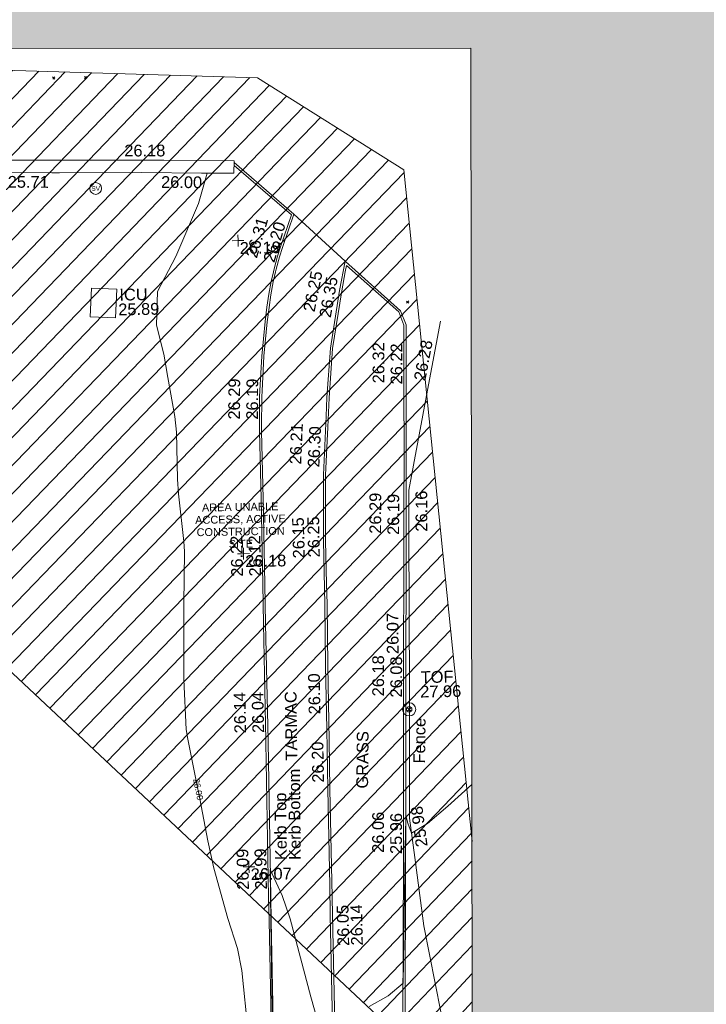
# Model space of a CAD drawing. Header units: millimetres. Extents: x -290717 to 520720, y -103372 to 287762.
# Tile 179 of 256: x -153004 to -131077, y 207677 to 239118. Entities that reach past the tile are written whole.
import ezdxf

# ---------------------------------------------------------------- set-up
doc = ezdxf.new("R2010")
doc.units = ezdxf.units.MM
doc.linetypes.add('IMPORT-UG_ELEC_STREET LIGHTING_QLB2 _2_', pattern=[2700, 1500, -300.0000000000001, 0, -250, 150, -300.0000000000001, 0, -200])
for name, color, linetype, lineweight, true_color in [('00__TOPO__TOP_OF_FENCE_SYMBOL', 7, 'Continuous', 9, 0x666666), ('00_TOPO_SERV_STOP_VALVE', 7, 'Continuous', 9, 0x666666), ('00_UAV_FENCE', 7, 'Continuous', 9, 0x264c2f), ('00_UAV_KERB_BOTTOM', 1, 'Continuous', 9, 0xff0000), ('00_UAV_KERB_TOP', 7, 'Continuous', 9, 0xa500a5), ('00_UAV_LEVEL_SPOT', 7, 'Continuous', 9, 0x666666), ('00_UAV_SERV_IC', 5, 'Continuous', 9, 0x0000ff), ('00_UAV_TOP_OF_FENCE', 6, 'Continuous', 9, 0xff00ff), ('00_UAV_WALL', 7, 'Continuous', 9, 0x7c00a5), ('01_DTM_CONTOUR_MNR', 7, 'Continuous', 9, 0xa5a552), ('01_DTM_CONTOUR_MNR_LABELS', 7, 'Continuous', 9, 0xa5a552), ('12333-PUM-2D-U-0001-C01 - Rev2_REVIT IMPORT_dwg', 7, 'Continuous', 9, 0x767676), ('A_RHA_Line', 7, 'Continuous', 9, 0x00a600), ('PUM-UNABLE TO SURVEY', 190, 'Continuous', 9, 0x7f00ff)]:
    doc.layers.add(name, color=color, linetype=linetype, lineweight=lineweight, true_color=true_color)
for name, color, linetype, lineweight in [('00_UAV_SURFACE', 7, 'Continuous', 9), ('00_UAV_SURVEY_TEXT', 7, 'Continuous', 9), ('A_RHA_Detail', 7, 'Continuous', 9), ('GEN-TEXT', 7, 'Continuous', 9)]:
    doc.layers.add(name, color=color, linetype=linetype, lineweight=lineweight)
doc.styles.add('Arial_1', font='arial.ttf', dxfattribs={"height": 250})
doc.styles.add('Swis721 Lt BT', font='swissl.ttf', dxfattribs={"height": 399.9999999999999})
doc.styles.add('Swis721 Lt BT_1', font='swissl.ttf', dxfattribs={"height": 200})
doc.styles.add('Swis721 Lt BT_2', font='swissl.ttf', dxfattribs={"height": 375})

# ---------------------------------------------------------------- blocks, each defined once
blk = doc.blocks.new('12333-PUM-2D-U-0001-C01 - Rev2_REVIT IMPORT_dwg_MSL_Sluice_Valve_SYM-2077246-Site Location Plan Existing')
at = {"layer": '00_TOPO_SERV_STOP_VALVE', "color": 254, "true_color": 0xcccccc}
blk.add_circle((0, 0), 500.0000000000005, dxfattribs=at)
at = {"layer": '00_TOPO_SERV_STOP_VALVE', "insert": (0, 198.9876086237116), "char_height": 399.9999999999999, "width": 785.1100955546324, "attachment_point": 2, "line_spacing_factor": 1.005061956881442, "style": 'Swis721 Lt BT'}
blk.add_mtext('SV', dxfattribs=at)
blk = doc.blocks.new('12333-PUM-2D-U-0001-C01 - Rev2_REVIT IMPORT_dwg_MSL_Node_LineworkTOF-2077248-Site Location Plan Existing')
at = {"layer": '00__TOPO__TOP_OF_FENCE_SYMBOL', "color": 254, "true_color": 0xcccccc, "flags": 128}
for points in [[(165.3591892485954, 165.3591892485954), (0, 0), (-165.3591892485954, 165.3591892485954)], [(165.3591892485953, -165.3591892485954), (0, 0), (-165.3591892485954, -165.3591892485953)]]:
    blk.add_lwpolyline(points, dxfattribs=at)
at = {"layer": '00__TOPO__TOP_OF_FENCE_SYMBOL', "color": 254, "true_color": 0xcccccc}
for radius in [562.5594001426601, 233.853208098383]:
    blk.add_circle((0, 0), radius, dxfattribs=at)
blk = doc.blocks.new('12333-PUM-2D-U-0001-C01 - Rev2_REVIT IMPORT_dwg_UAV-2077255-Site Location Plan Existing')
at = {"layer": '00_UAV_LEVEL_SPOT', "color": 254, "true_color": 0xcccccc, "flags": 128}
for points in [[(0, -500.0000000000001), (0, 0), (-500.0000000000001, 0)], [(500.0000000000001, 0), (0, 0), (0, 500.0000000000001)]]:
    blk.add_lwpolyline(points, dxfattribs=at)
blk = doc.blocks.new('12333-PUM-2D-U-0001-C01 - Rev2_REVIT IMPORT_dwg_MGS62954_T2_Galway_ITM_3d_Rev1-2077680-Site Location Plan Existing')
at = {"layer": '00_UAV_FENCE', "color": 254, "true_color": 0xcccccc, "flags": 128}
blk.add_lwpolyline([(533766049.343, 725765264.1140001), (533765556.343, 725768016.1140002), (533765299.4290524, 725770204.0058656), (533765151.3430001, 725771465.1140001), (533765214.343, 725774952.114), (533765218.0465976, 725775193.8766215), (533765268.343, 725778477.1140002), (533765289.6681775, 725780192.5509583), (533765311.343, 725781936.114), (533765967.1050624, 725785124.2085831), (533766417.3429999, 725787313.1140001)], dxfattribs=at)
at = {"layer": '00_UAV_KERB_BOTTOM', "color": 254, "true_color": 0xcccccc, "flags": 128}
for points in [[(533760693.3912613, 725764019.9894167), (533760682.343, 725768268.1140001), (533760682.4749819, 725769019.8832086), (533760683.3430001, 725773964.114), (533760683.1380861, 725774019.5724992), (533760669.3429999, 725777753.114), (533760667.7575942, 725779018.9019927), (533760664.3429999, 725781745.114), (533760648.343, 725783898.1140001), (533760651.1576776, 725784018.3740028), (533760674.1889778, 725785002.4100366), (533760683.3430001, 725785193.1140001), (533760763.3872485, 725786294.8084537), (533760889.4954597, 725787392.1846288), (533760955.343, 725787846.114), (533761021.2556493, 725788255.3501678), (533761104.2475141, 725788661.4672304), (533761183.2518702, 725788979.6040711), (533761203.881, 725789062.674), (533761320.5198846, 725789460.4353466), (533761416.8809999, 725789749.674), (533761800.8810002, 725790813.674), (533759922.1356689, 725792494.1400435)], [(533764904.3429999, 725765072.1140001), (533765006.2776352, 725770070.2260759), (533765027.3429999, 725771103.1140001), (533765098.5495975, 725775068.0648859), (533765112.3430001, 725775836.114), (533765193.8528927, 725780065.9234707), (533765215.3430001, 725781181.114), (533765254.881, 725783191.674), (533765284.8198118, 725785063.9450339), (533765295.8810002, 725785755.6739999), (533765319.881, 725787221.674), (533765149.8809999, 725787671.674), (533763416.7869623, 725789273.4428868), (533763407.881, 725789281.674), (533763213.881, 725788354.674), (533762890.881, 725786511.6740001), (533762748.881, 725784939.674), (533762712.611562, 725784350.0570185), (533762596.881, 725782468.674), (533762557.881, 725780367.674), (533762563.8800552, 725779354.3336148), (533762569.881, 725778340.674), (533762556.8809999, 725776360.6739999), (533762559.1605026, 725774354.7116934), (533762561.3429999, 725772434.1140001), (533762567.4675099, 725769355.0166606), (533762569.3429999, 725768412.114), (533762583.343, 725764437.114)]]:
    blk.add_lwpolyline(points, dxfattribs=at)
at = {"layer": '00_UAV_KERB_TOP', "color": 254, "true_color": 0xcccccc, "flags": 128}
for points in [[(533760623.3884773, 725764020.968866), (533760612.342984, 725768268.029119), (533760612.4751527, 725769020.8626055), (533760613.3429773, 725773963.9908233), (533760613.1339899, 725774020.5517848), (533760599.3431619, 725777752.9408414), (533760597.7563126, 725779019.8813049), (533760594.3433257, 725781744.8100644), (533760578.336913, 725783898.6729864), (533760581.1614293, 725784019.3533517), (533760604.2282602, 725785004.9074721), (533760613.4647278, 725785197.329006), (533760693.6775334, 725786301.3434094), (533760820.0715925, 725787401.206992), (533760886.1466326, 725787856.7046658), (533760952.3794587, 725788267.9287354), (533761035.9580795, 725788676.9170629), (533761111.4444783, 725788980.8877006), (533761136.2974057, 725789080.9661293), (533761253.706346, 725789481.3535154), (533761350.7435797, 725789772.6216143), (533761718.9995035, 725790792.9974029), (533759917.53067, 725792404.3425661)], [(533764835.0947352, 725765109.6872123), (533764937.0293706, 725770107.7992884), (533764957.3558157, 725771104.4561299), (533765029.2130418, 725775105.6355506), (533765042.3551095, 725775837.4168015), (533765124.5639116, 725780103.4949237), (533765145.3559935, 725781182.4626738), (533765184.8920034, 725783192.9217529), (533765215.4116725, 725785101.5176253), (533765225.889948, 725785756.7932016), (533765249.6714556, 725787209.4472779), (533765090.2365841, 725787631.4807613), (533763451.0917644, 725789146.4194293), (533763408.5616727, 725788943.1957433), (533763282.6318951, 725788341.4591256), (533762960.3343597, 725786502.4673063), (533762818.6873666, 725784934.3752426), (533762760.7775633, 725783992.9599514), (533762666.8410878, 725782465.8742219), (533762627.884846, 725780367.2315542), (533762635.9990634, 725778996.6050054), (533762639.8823603, 725778340.6514052), (533762626.8812613, 725776360.4839768), (533762629.5670918, 725773996.9530654), (533762631.3429548, 725772434.1935455), (533762638.1792673, 725768997.2483531), (533762639.3427548, 725768412.3068868), (533762653.3433697, 725764437.1322968)]]:
    blk.add_lwpolyline(points, dxfattribs=at)
at = {"layer": '00_UAV_SERV_IC', "color": 254, "true_color": 0xcccccc, "flags": 128}
blk.add_lwpolyline([(533755239.4, 725787651.6960001), (533755293.4, 725788559.6960001), (533756102.4530882, 725788511.5805081), (533756048.4530883, 725787603.580508)], close=True, dxfattribs=at)
at = {"layer": '00_UAV_SURFACE', "color": 254, "true_color": 0xcccccc}
blk.add_line((533763407.881, 725789281.674), (533761800.881, 725790813.674), dxfattribs=at)
at = {"layer": '00_UAV_WALL', "color": 254, "true_color": 0xcccccc, "flags": 128}
blk.add_lwpolyline([(533751165.0054041, 725792724.0033132), (533754189.881, 725792666.674), (533756164.1056696, 725792634.430216), (533757679.881, 725792609.6740001), (533759924.881, 725792547.6739999), (533759904.881, 725792157.6739999), (533759080.8794553, 725792172.1020427), (533758876.8810002, 725792175.6740001), (533756962.881, 725792231.6739999), (533754336.881, 725792266.6739999), (533754097.0865025, 725792271.6526896), (533751109.881, 725792333.674)], dxfattribs=at)
at = {"layer": '01_DTM_CONTOUR_MNR', "color": 254, "true_color": 0xcccccc, "flags": 128}
for points in [[(533767166.4497868, 725772507.4648937), (533766388.8537325, 725771828.8143432), (533765720.7338629, 725771287.2955623), (533765210.0000001, 725770980), (533765098.2428116, 725771310.4153355), (533765049.1260077, 725771509.0840523), (533765040.0000001, 725771530.0000001), (533765030.4756643, 725771325.4648777), (533765022.6890839, 725771100), (533764860.0000001, 725766200.0000002), (533764375.462963, 725765806.8055557), (533763757.916496, 725765472.578035)], [(533762346.0482285, 725764150.0491341), (533761899.6898998, 725765811.3619391), (533761288.5495486, 725768315.0777444), (533761040.6437975, 725769068.0203178), (533760680.0000002, 725769900.0000001), (533760670.5958703, 725768270), (533760667.8571429, 725766774.0000001), (533760654.4822485, 725762110)], [(533760046.0660663, 725762723.1306306), (533759718.2335471, 725766695.0913562), (533759584.0866531, 725767399.3854626), (533759292.7903484, 725768360.6336919), (533758880.8114634, 725769975.3923644), (533758698.1623546, 725770855.4563007), (533758430.0000002, 725772420), (533758414.7460684, 725772503.309936), (533758120.4761905, 725774110.4761904), (533758076.5608465, 725774420.0000001), (533758030.0000001, 725776020.0000001), (533758030.0000001, 725776420), (533758059.0155441, 725778049.0155442), (533758070.0966184, 725778420.0000001), (533758115.3741497, 725780105.3741497), (533758106.8149883, 725780420), (533757953.7556562, 725781943.7556564), (533757930.0000002, 725782420.0000001), (533757930.0000002, 725783920.0000001), (533757885.8823529, 725784420), (533757682.1739131, 725785672.173913), (533757564.8837209, 725786420.0000001), (533757353.0769231, 725787343.0769233), (533757398.7628866, 725788420), (533758004.2959994, 725789523.355267), (533758763.5696957, 725791207.1601237), (533759047.8449323, 725792172.6804681)]]:
    blk.add_lwpolyline(points, dxfattribs=at)
at = {"xscale": 0.375, "yscale": 0.375, "zscale": 0.375}
for name, p in [('12333-PUM-2D-U-0001-C01 - Rev2_REVIT IMPORT_dwg_MSL_Sluice_Valve_SYM-2077246-Site Location Plan Existing', (533755485.4, 725791743.6960001)), ('12333-PUM-2D-U-0001-C01 - Rev2_REVIT IMPORT_dwg_UAV-2077255-Site Location Plan Existing', (533760000.0000001, 725790000)), ('12333-PUM-2D-U-0001-C01 - Rev2_REVIT IMPORT_dwg_UAV-2077255-Site Location Plan Existing', (533760000.0000001, 725780000)), ('12333-PUM-2D-U-0001-C01 - Rev2_REVIT IMPORT_dwg_MSL_Node_LineworkTOF-2077248-Site Location Plan Existing', (533765205.3429999, 725774937.1140001)), ('12333-PUM-2D-U-0001-C01 - Rev2_REVIT IMPORT_dwg_UAV-2077255-Site Location Plan Existing', (533760000.0000001, 725770000.0000001))]:
    blk.add_blockref(name, p, dxfattribs=at)
at = {"layer": '00_UAV_FENCE', "color": 251, "true_color": 0x666666, "char_height": 375, "attachment_point": 1, "line_spacing_factor": 1.005061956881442, "style": 'Swis721 Lt BT_2'}
for s, insert, width, rotation in [('26.28', (533765532.3988565, 725785468.8575045), 1495.902363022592, 78.37688947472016), ('26.16', (533765510.0841802, 725780606.0839345), 1495.902363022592, 89.28777345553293), ('26.07', (533764520.2663919, 725776717.3617287), 1495.902363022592, 89.12234606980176), ('Fence', (533765306.2530358, 725773210.6634159), 1681.10932225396, 88.35450102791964), ('25.98', (533765346.699697, 725770516.5725996), 1495.902363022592, 96.6973064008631)]:
    blk.add_mtext(s, dxfattribs=dict(at, insert=insert, width=width, rotation=rotation))
at = {"layer": '00_UAV_KERB_BOTTOM', "color": 251, "true_color": 0x666666, "char_height": 375, "attachment_point": 1, "line_spacing_factor": 1.005061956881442, "style": 'Swis721 Lt BT_2'}
for s, insert, width, rotation in [('26.20', (533760785.8188848, 725789366.6433287), 1495.902363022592, 72.54447651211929), ('26.25', (533762036.7628839, 725787738.4729363), 1495.902363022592, 77.65039601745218), ('26.22', (533764793.6808711, 725785321.8886433), 1495.902363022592, 89.07716957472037), ('26.19', (533760162.0140946, 725784280.0817018), 1495.902363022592, 88.63716300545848), ('26.21', (533761516.5208842, 725782835.9815104), 1495.902363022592, 86.4799681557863), ('26.19', (533764606.0325736, 725780520.2889272), 1495.902363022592, 88.89602713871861), ('26.15', (533761579.6164225, 725779818.8460913), 1495.902363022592, 90.33919157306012), ('26.12', (533760172.2152486, 725779268.2815193), 1495.902363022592, 90.071763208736), ('26.08', (533764607.967477, 725775327.0659428), 1495.902363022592, 88.95373886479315), ('26.10', (533761994.577162, 725774830.8308011), 1495.902363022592, 90.06510882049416), ('26.04', (533760186.9881384, 725774267.7409781), 1495.902363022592, 90.2117015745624), ('Kerb Bottom', (533761285.4161379, 725770196.5497411), 3414.456504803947, 89.56730726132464), ('25.96', (533764516.2485854, 725770330.2720232), 1495.902363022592, 88.83163587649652), ('25.99', (533760187.2892718, 725769269.9701481), 1495.902363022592, 89.98994104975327), ('26.05', (533762783.3962264, 725767421.2577842), 1495.902363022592, 90.11897537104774)]:
    blk.add_mtext(s, dxfattribs=dict(at, insert=insert, width=width, rotation=rotation))
at = {"layer": '00_UAV_KERB_TOP', "color": 251, "true_color": 0x666666, "char_height": 375, "attachment_point": 1, "line_spacing_factor": 1.005061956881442, "style": 'Swis721 Lt BT_2'}
for s, insert, width, rotation in [('26.31', (533760230.7934283, 725789517.7485932), 1495.902363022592, 72.66047376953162), ('26.35', (533762548.374118, 725787539.5910052), 1495.902363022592, 78.90378601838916), ('26.32', (533764218.9388394, 725785367.6149433), 1495.902363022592, 89.07637490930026), ('26.29', (533759586.747466, 725784293.0443441), 1495.902363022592, 88.6392999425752), ('26.30', (533762095.4967798, 725782733.6710821), 1495.902363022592, 86.47996815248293), ('26.29', (533764031.4342693, 725780567.5978658), 1495.902363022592, 88.89602713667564), ('26.25', (533762062.427841, 725779842.0485991), 1495.902363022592, 90.09312617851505), ('26.22', (533759596.8112265, 725779268.6278124), 1495.902363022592, 90.07176320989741), ('26.18', (533764033.3248058, 725775373.9124806), 1495.902363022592, 88.95101357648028), ('26.14', (533759611.5843555, 725774266.8528591), 1495.902363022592, 90.21170157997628), ('26.20', (533762070.1029971, 725772649.3574342), 1495.902363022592, 90.06510880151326), ('Kerb Top', (533760837.896589, 725770198.1884679), 2493.170605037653, 89.56730726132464), ('26.06', (533763941.7003073, 725770378.1434131), 1495.902363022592, 88.83204968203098), ('26.09', (533759611.886314, 725769271.0382746), 1495.902363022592, 89.98994104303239), ('26.14', (533763219.275094, 725767428.5421094), 1495.902363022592, 90.15041743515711)]:
    blk.add_mtext(s, dxfattribs=dict(at, insert=insert, width=width, rotation=rotation))
at = {"layer": '00_UAV_LEVEL_SPOT', "char_height": 375, "width": 1495.902363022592, "attachment_point": 1, "line_spacing_factor": 1.005061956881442, "style": 'Swis721 Lt BT_2'}
for s, insert in [('26.19', (533760051.8765643, 725789949.1441547)), ('26.18', (533760051.8765643, 725779949.1441548)), ('26.07', (533760051.8765643, 725769949.1441547))]:
    blk.add_mtext(s, dxfattribs=dict(at, insert=insert))
at = {"layer": '00_UAV_SERV_IC', "color": 251, "true_color": 0x666666, "char_height": 375, "attachment_point": 1, "line_spacing_factor": 1.005061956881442, "style": 'Swis721 Lt BT_2'}
for s, insert, width in [('ICU', (533756182.6188857, 725788525.7014658), 1021.012723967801), ('25.89', (533756137.7907352, 725788055.322465), 1495.902363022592)]:
    blk.add_mtext(s, dxfattribs=dict(at, insert=insert, width=width))
at = {"layer": '00_UAV_SURVEY_TEXT', "color": 251, "true_color": 0x666666, "char_height": 375, "attachment_point": 1, "line_spacing_factor": 1.005061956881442, "style": 'Swis721 Lt BT_2'}
for s, insert, width, rotation in [('TARMAC', (533761231.5025784, 725773372.2578846), 2450.430537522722, 89.76155182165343), ('GRASS', (533763469.9351293, 725772441.8088796), 2018.280965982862, 88.3659438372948)]:
    blk.add_mtext(s, dxfattribs=dict(at, insert=insert, width=width, rotation=rotation))
at = {"layer": '00_UAV_TOP_OF_FENCE', "color": 251, "true_color": 0x666666, "char_height": 375, "attachment_point": 1, "line_spacing_factor": 1.005061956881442, "style": 'Swis721 Lt BT_2'}
for s, insert, width in [('TOF', (533765589.7610839, 725776147.6585535), 1163.479615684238), ('27.96', (533765567.3374421, 725775684.2818487), 1495.902363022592)]:
    blk.add_mtext(s, dxfattribs=dict(at, insert=insert, width=width))
at = {"layer": '00_UAV_WALL', "color": 251, "true_color": 0x666666, "char_height": 375, "width": 1495.902363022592, "attachment_point": 1, "line_spacing_factor": 1.005061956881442, "style": 'Swis721 Lt BT_2'}
for s, insert, rotation in [('26.18', (533756422.1595317, 725793125.5112367), 359.06430685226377), ('25.71', (533752683.4703733, 725792192.0845401), 358.8105776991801), ('26.00', (533757581.2833804, 725792102.9108391), 358.4624421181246)]:
    blk.add_mtext(s, dxfattribs=dict(at, insert=insert, rotation=rotation))
at = {"layer": '01_DTM_CONTOUR_MNR_LABELS', "color": 251, "true_color": 0x666666, "insert": (533758523.4441854, 725772522.384201), "char_height": 200, "width": 797.8007824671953, "attachment_point": 2, "rotation": 280.3758449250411, "line_spacing_factor": 1.005061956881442, "style": 'Swis721 Lt BT_1'}
blk.add_mtext('26.00', dxfattribs=at)
blk = doc.blocks.new('12333-PUM-2D-U-0001-C01 - Rev2_REVIT IMPORT_dwg-1620468-Site Location Plan Existing')
at = {"layer": 'PUM-UNABLE TO SURVEY', "true_color": 0xffffd4}
h = blk.add_hatch(dxfattribs=at)
h.set_pattern_fill('FP_12', style=0, pattern_type=2)
h.set_pattern_definition([(45, (-533641079.65, -725615854.3560001), (-441.9417382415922, 441.9417382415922), [])])
h.paths.add_polyline_path([(140970.3501529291, 120250.643821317), (146061.3501528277, 120366.6438213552), (148088.3501528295, 121467.6438213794), (149767.1471665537, 121400.7882925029), (149826.3501528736, 121708.6438213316), (151731.3501528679, 121403.8438213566), (151716.938901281, 121323.140812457), (153551.3057732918, 121250.0899514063), (153560.1501529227, 121480.0438213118), (155503.2501529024, 121480.0438213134), (155503.2501529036, 121172.3567455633), (157605.3501529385, 121088.6438213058), (157065.3501529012, 144482.6438213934), (175086.350152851, 144480.6438212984), (176746.3501528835, 146023.6438213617), (172843.7316528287, 147528.9658213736), (173338.673991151, 175796.3692980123), (140026.0186528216, 176401.9833213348), (140028.2829734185, 176531.7061614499), (138356.741365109, 176568.5343297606), (138112.5926718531, 163525.9954559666), (137857.9316529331, 148319.2853214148), (137827.9418640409, 148319.8087951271), (137797.2156320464, 146678.3983150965), (130049.3501528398, 146808.6438212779), (127301.3501529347, 145010.6438213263), (126845.3501529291, 124909.6438213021), (140019.3501529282, 124510.6438213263), (140924.4375823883, 120456.3089638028)])
h.paths.add_polyline_path([(142549.2501529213, 122013.4438213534), (141939.6501528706, 128109.4438213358), (145140.0501528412, 128414.2438213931), (145711.5501528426, 122318.2438213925), (143523.3984173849, 122107.3376299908)])
h.paths.add_polyline_path([(156227.1501528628, 122394.4438213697), (156227.150152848, 122799.1296352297), (149501.6245217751, 123012.8231277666), (149504.5046405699, 123177.825023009), (149445.3501529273, 122546.8438213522), (148264.2501528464, 122623.0438213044), (148378.5501528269, 123842.2438212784), (149559.6501529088, 123766.0438214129), (149517.103893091, 123312.217049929), (152873.83384327, 123055.7519301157), (156227.1501528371, 123099.0105069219), (156227.1501528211, 123537.4438213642), (157370.1501528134, 123537.4438213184), (157370.1501528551, 122394.4438213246), (156679.799187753, 122394.4438213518)])
h.paths.add_polyline_path([(135386.450152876, 126509.2438213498), (129290.4501528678, 126661.6438214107), (129366.6501529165, 129404.8438213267), (135462.6501529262, 129252.4438213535)])
h.paths.add_polyline_path([(133748.1501528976, 131005.0438212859), (130700.1501528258, 131309.8438213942), (131385.9501528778, 137405.8438214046), (134395.8501528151, 137101.0438213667), (133774.8328443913, 131256.1750353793)])
h.paths.add_polyline_path([(123791.3501529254, 148495.6438213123), (125962.8758490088, 148831.2361022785), (126057.9078146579, 154829.4881495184), (124252.3501529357, 176312.6438213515), (119637.3501528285, 179332.6438213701), (91445.3501529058, 180677.6438213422), (91482.35015291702, 179887.643821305), (123767.2119867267, 148519.0968936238)])
h.paths.add_polyline_path([(195364.061714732, 187389.5906704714), (138295.3501528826, 199555.6438213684), (100054.3501528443, 198088.6438213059), (99954.35015286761, 197228.6438213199), (107251.4784825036, 197782.5141120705), (122069.3501528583, 198129.6438213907), (132241.3501528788, 197737.6438212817), (136290.3501528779, 198486.6438213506), (136971.651110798, 197569.6615461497), (136433.5006318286, 189862.6526837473), (173568.1456173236, 188304.2714601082), (173572.4321528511, 188602.423821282), (183059.4321529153, 188452.4238212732), (183056.4645273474, 188282.4086663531), (185602.4321528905, 188263.4238213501), (185594.3357990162, 187799.5840185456), (194908.7873000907, 187408.6965781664)])
at = {"layer": 'GEN-TEXT', "color": 253, "true_color": 0xaaaaaa}
for p, q in [((113092.9948138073, 179402.2884822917), (113163.7054919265, 179472.9991604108)), ((113163.7054919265, 179402.2884822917), (113092.9948138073, 179472.9991604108)), ((114105.9948138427, 179397.288482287), (114176.7054919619, 179467.9991604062)), ((114176.7054919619, 179397.288482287), (114105.9948138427, 179467.9991604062)), ((124269.9948138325, 172052.2884823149), (124340.7054919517, 172122.9991604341)), ((124340.7054919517, 172052.2884823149), (124269.9948138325, 172122.9991604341))]:
    blk.add_line(p, q, dxfattribs=at)
at = {"layer": 'PUM-UNABLE TO SURVEY', "color": 7, "true_color": 0xffffd4, "flags": 128}
for points in [[(91482.35015291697, 179887.643821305), (91445.3501529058, 180677.6438213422), (119637.3501528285, 179332.6438213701), (124252.3501529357, 176312.6438213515), (126057.9078146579, 154829.4881495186)], [(125962.8758490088, 148831.2361022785), (123791.3501529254, 148495.6438213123), (91482.35015291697, 179887.643821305)]]:
    blk.add_lwpolyline(points, dxfattribs=at)
blk.add_blockref('12333-PUM-2D-U-0001-C01 - Rev2_REVIT IMPORT_dwg_MGS62954_T2_Galway_ITM_3d_Rev1-2077680-Site Location Plan Existing', (-533641079.6498471, -725615854.3561786))
at = {"layer": 'PUM-UNABLE TO SURVEY', "color": 51, "true_color": 0xffff7f, "insert": (118842.0808126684, 165765.9974539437), "char_height": 250, "width": 3428.043514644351, "attachment_point": 2, "line_spacing_factor": 0.9417779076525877, "style": 'Arial_1'}
blk.add_mtext('AREA UNABLE\\PACCESS, ACTIVE\\PCONSTRUCTION\\PSITE', dxfattribs=at)

msp = doc.modelspace()

# ---------------------------------------------------------------- hatches: boundary and pattern name
at = {"layer": 'A_RHA_Detail', "true_color": 0xc0c0c0}
h = msp.add_hatch(color=9, dxfattribs=at)
h.paths.add_polyline_path([(-80880.60083898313, -68502.79057078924), (-80400.86592458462, -68483.4150911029), (-80400.86592458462, -62984.64684182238), (-24474.85765180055, -63009.32043784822), (-24456.14471274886, -50840.30023854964), (-36622.55041054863, -50831.65104346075), (-36622.5504104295, -44228.57792609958), (-50959.05265825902, -44213.68205212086), (-50959.05265825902, -42573.78171509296), (-54563.93258049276, -42571.21897729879), (-54565.69773355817, -45054.17447471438), (-92408.82109324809, -45027.27149617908), (-92411.78875845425, -49201.74309219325), (-100061.9988811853, -49201.74309219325), (-100052.221444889, -64852.82557835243), (-86120.90825231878, -64852.82557835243), (-86092.16626519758, -62957.90041523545), (-84861.10047611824, -62957.90041520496), (-84854.79054275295, -68240.10973718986), (-80870.60226895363, -68240.10973718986)])
h.paths.add_polyline_path([(-137238.9269955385, -68461.93840922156), (-132719.7426408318, -68433.06336920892), (-132847.0731201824, -62850.0428228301), (-130454.6837966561, -62916.63108081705), (-130498.2830220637, -61355.8539363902), (-117581.136331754, -61423.42893434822), (-117492.3908565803, -49183.91309186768), (-125136.5200282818, -49178.47881939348), (-125133.5727033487, -45032.61887132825), (-163007.1824077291, -45005.69421944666), (-163007.1824077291, -44090.29634113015), (-163123.8521375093, -44090.21339942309), (-163122.6389897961, -42383.751842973), (-166563.8543420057, -42383.75184295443), (-166565.0349082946, -44044.3982420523), (-193158.4656786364, -44025.49275802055), (-193195.152889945, -62863.6565097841), (-137269.7106414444, -62916.63108078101), (-137254.3708868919, -65679.90523788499)])
h.paths.add_polyline_path([(120310.9497607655, -32334.2823016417), (120312.4652266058, -31610.73011961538), (133451.2244789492, -31638.24899384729), (133469.2230092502, -19717.98315777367), (121295.7536929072, -19692.48606427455), (121319.8434528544, -8190.941560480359), (112277.0825929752, -8172.001674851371), (112263.1769726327, -14811.12345451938), (78285.85310969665, -14739.95861435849), (78292.82277619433, -8167.077575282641), (76545.55099677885, -8163.40371230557), (69355.76844230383, -8152.931592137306), (69353.66597202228, -9156.746357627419), (68372.60878942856, -9154.691552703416), (68372.60878942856, -13705.52853212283), (69333.72334743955, -13707.54156767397), (69325.07112544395, -16249.53369225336), (66623.4489111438, -16249.53369225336), (66619.79243932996, -17995.29925522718), (65989.07757491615, -17995.29925522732), (65985.44262769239, -19730.78799479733), (57152.23993372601, -19712.28702423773), (57127.42535098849, -31559.89461998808), (70277.87165423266, -31587.43801817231), (70277.87165428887, -32271.74147154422), (78263.96947906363, -32285.12944888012), (78266.62669288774, -31019.79372153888), (112335.8856506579, -31091.15111856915), (112335.8856506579, -32317.57330550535), (119781.4233959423, -32333.17321910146)])
h.paths.add_polyline_path([(7503.71740934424, -1791.43926322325), (15482.43097389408, -674.0213230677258), (15484.0826184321, 148.1327206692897), (56188.28042539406, 205.5276654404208), (56155.8432600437, 14338.31663138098), (18016.62665932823, 14236.4814953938), (17967.9025208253, 34313.18372075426), (21727.10644861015, 34324.06926249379), (21708.9097307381, 40608.10218319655), (18009.66447156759, 40608.10218325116), (17995.54603703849, 45483.75063445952), (9770.084212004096, 45420.63294734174), (3966.216019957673, 45443.14492469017), (3984.771235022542, 14176.56786831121), (1023.062455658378, 14176.56786840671), (-276.5134647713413, 14190.52623465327), (-231.6790044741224, 5976.811441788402), (-226.4491536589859, 193.7444677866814), (1220.250839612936, 179.5999159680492), (7477.609307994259, 143.2867556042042), (7488.638446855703, -674.0213230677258)])
h.paths.add_polyline_path([(77755.59663317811, 53.47451145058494), (77729.51881611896, 1699.844979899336), (94464.47132486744, 1659.976083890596), (94606.37913471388, 17991.39023626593), (88810.41901146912, 18015.03260816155), (88799.89418497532, 14436.74271609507), (69413.88950349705, 14457.87738898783), (69377.35724448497, 99.62816357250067), (70760.85642036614, 92.0068082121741)])
h.paths.add_polyline_path([(61252.12079698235, 46453.95617369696), (105774.7348988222, 46472.68783510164), (105768.2642197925, 61852.61234310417), (92285.13876306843, 61852.61234310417), (92308.59670397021, 65784.30757142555), (96107.46680002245, 65767.6044524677), (96059.6808111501, 75209.20847378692), (101084.8427276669, 75071.88872768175), (104988.0046543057, 74765.36560410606), (108403.6894220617, 74363.84089439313), (112009.2703903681, 73787.25420864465), (115645.3524814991, 73049.69667210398), (116890.8108050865, 72761.69136255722), (120208.9929832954, 71893.18353872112), (120865.241739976, 71703.68487155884), (124135.6329505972, 70669.67317909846), (127435.6253142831, 69480.50055823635), (127820.4368655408, 69394.93141813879), (128274.3081769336, 69331.69585757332), (128731.879114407, 69306.66104520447), (129189.9401456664, 69320.00258265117), (129645.2782985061, 69371.62688830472), (130094.6997111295, 69461.17185607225), (130535.0520071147, 69588.00939078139), (130963.2464342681, 69751.2498188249), (131376.279516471, 69949.74812593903), (131771.254123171, 70182.11198906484), (132162.5575600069, 70460.54046602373), (132496.0921582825, 70741.69081117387), (132820.8713676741, 71064.98072578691), (133117.4593294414, 71414.31364276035), (133383.77568926, 71787.23923958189), (133616.5473239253, 72178.53728446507), (133817.1647262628, 72590.54524901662), (133982.6025969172, 73017.89547517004), (134111.7005086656, 73457.59040804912), (134203.5529320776, 73906.545904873), (134257.5155882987, 74361.61286220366), (134272.5462649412, 74819.59931534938), (134250.5259874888, 75277.29281749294), (134189.6227572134, 75731.48297750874), (134090.9274700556, 76178.98397761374), (133955.1324028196, 76616.65691996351), (133783.1900598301, 77041.4318434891), (133576.3064937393, 77450.3292564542), (133335.9328436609, 77840.48103831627), (133063.7551572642, 78209.15055536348), (132761.6825665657, 78553.75185442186), (132431.8338935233, 78871.86780505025), (132076.5227904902, 79161.26705200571), (131698.2415079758, 79419.91966864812), (131299.6434187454, 79646.01139199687), (131093.5942456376, 79746.34209763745), (132146.0467355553, 83110.22226149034), (122787.763295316, 86282.54285521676), (121604.3555410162, 82800.35918872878), (117095.9864226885, 83870.84033788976), (116841.9598400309, 83526.35449576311), (116120.5435466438, 91221.9361197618), (110237.7341284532, 91274.27491024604), (110194.3680786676, 90435.39030217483), (104988.0046543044, 90486.49901569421), (104973.2761846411, 94309.82427956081), (103746.1314668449, 94309.82427962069), (103839.9937121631, 122852.1474272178), (96365.09202303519, 122931.9599471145), (96350.3400238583, 123952.416858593), (104555.5505249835, 123902.1925258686), (104607.3234457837, 120248.5396157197), (125502.5015002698, 120134.193340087), (125662.0200253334, 137657.3796883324), (114479.5865733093, 137699.2256881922), (114382.3062641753, 129149.9458158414), (104644.1590035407, 129187.997507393), (104577.9931702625, 126217.3903165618), (101184.4926405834, 126159.1566967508), (101264.6166812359, 135959.2655565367), (89967.23177303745, 135988.8856164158), (89927.63362986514, 125823.6463181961), (93630.53562299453, 125840.7948842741), (93580.6568888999, 122931.9599471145), (88697.38835373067, 122904.7310127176), (88679.38989541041, 95739.0914377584), (86378.25848993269, 95739.0914377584), (86378.18187189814, 96178.10083375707), (83279.5074328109, 96200.92083330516), (83273.62493422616, 95735.74732136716), (70169.67509616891, 95733.22421950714), (70166.2684274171, 96272.07409350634), (66674.99731291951, 96257.14073659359), (66654.74538556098, 95755.71092140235), (65784.77231076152, 95755.71092140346), (65887.65094981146, 117470.6305650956), (53473.34271625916, 117487.9046429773), (53434.44066306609, 98570.4634906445), (40649.41626913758, 98570.46349066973), (40610.16711556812, 94406.01479082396), (38853.82372865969, 94410.36303444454), (38848.65589191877, 89463.65332732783), (40612.46601909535, 89518.45976927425), (40665.38257359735, 86257.73741131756), (38372.19584673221, 86305.7230928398), (38369.79373532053, 76901.0507917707), (50937.95125076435, 76944.40198877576), (50922.88567283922, 74598.78180893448), (56484.90611318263, 74588.85093774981), (56484.9061131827, 75194.85181998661), (92465.40372273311, 75233.02581663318), (92645.92783659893, 71766.64845097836), (89810.5550181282, 69362.83965827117), (85313.16173971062, 69360.94750424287), (85313.16173971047, 66907.40508090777), (75210.14498260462, 66903.15451592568), (75210.14498260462, 63815.70944554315), (70819.40014306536, 63815.70999204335), (70819.21601502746, 64253.35708063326), (69456.8341568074, 64253.35708063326), (69455.71957374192, 66901.99623168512), (61303.3285675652, 66898.56680686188), (61304.56054652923, 63970.32021231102), (70500.41048205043, 63970.32021223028), (70500.40885431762, 61852.59006210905), (61245.64388480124, 61848.69637492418), (61252.12079698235, 46455.07044720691)])
h.paths.add_polyline_path([(-17153.16561239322, 48569.32684293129), (-17153.16561227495, 60770.38083690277), (-29362.88357762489, 60774.7042869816), (-29362.88357762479, 67399.20394583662), (-43507.25361058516, 67405.01911302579), (-43488.53133082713, 69093.07334179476), (-45766.41866234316, 69109.32868391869), (-45794.34620035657, 67405.01911302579), (-47272.11273197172, 67404.21245453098), (-47272.44887636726, 66454.91798912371), (-86004.56386335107, 66468.6329952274), (-86006.66970790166, 60521.58362724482), (-92662.8772251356, 60521.58362724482), (-92666.53762789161, 50184.35611936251), (-79752.016597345, 50179.78302554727), (-79752.016597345, 48591.49323813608), (-17157.71631240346, 48569.32845421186)])
h.paths.add_polyline_path([(-201056.4185879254, 48628.75479108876), (-138377.9751621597, 48634.64535782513), (-138377.9751621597, 50133.28202330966), (-125467.710581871, 50134.49533928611), (-125468.6909603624, 60566.19036866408), (-132186.8595615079, 60565.86652591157), (-132187.4203588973, 66533.01978768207), (-170643.3098734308, 66805.61809689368), (-170643.3098732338, 67738.78475851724), (-200340.0100486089, 67488.93693767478), (-200348.7175167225, 60827.7802510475), (-201057.5650552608, 60827.71357562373), (-201056.6510294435, 51102.0431337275)])
h.paths.add_polyline_path([(-240051.5126725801, 54769.1949116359), (-239444.4902595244, 54811.10754483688), (-239186.5396225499, 54841.92927608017), (-238764.8191578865, 54940.98166103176), (-238382.4735933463, 55122.46891391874), (-237990.3402229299, 55354.87497237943), (-237269.2031026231, 55936.21514997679), (-237030.2712443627, 56228.66101920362), (-236793.0039600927, 56569.31473977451), (-236554.5880579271, 57004.26389721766), (-236432.7219585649, 57267.46508911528), (-236300.0815274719, 57753.26239002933), (-236250.7285154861, 58017.17885687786), (-236235.6490610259, 58516.21786795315), (-236233.2538430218, 58987.85640057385), (-236213.702979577, 59823.48083772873), (-236363.8287856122, 59820.8603820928), (-236634.0279869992, 60698.06075831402), (-236391.9547756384, 61432.1972634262), (-236225.4740089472, 61435.10319604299), (-236201.6036570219, 62637.68779599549), (-232563.5271750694, 62639.28734435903), (-232563.5271750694, 63049.03842407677), (-232732.1945866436, 63049.15302221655), (-232860.1521278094, 63457.9589027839), (-232731.6068089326, 63914.24862701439), (-232560.8209657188, 63914.24862701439), (-232521.9864006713, 70597.99604498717), (-240628.6947850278, 70598.85496274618), (-240629.7923196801, 72350.98321581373), (-246412.6011213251, 72347.36085937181), (-246412.6011213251, 70616.45923939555), (-254449.5805725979, 70618.60952619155), (-254454.637144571, 70754.06491724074), (-254469.7140363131, 73191.6627625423), (-263883.2532625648, 73267.83063692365), (-263902.4181505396, 68260.74348557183), (-263714.8217520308, 68259.82096576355), (-263552.9672900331, 67819.6543439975), (-263719.0883117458, 67392.20684197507), (-263913.629869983, 67392.20684288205), (-263956.7001914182, 58633.76423459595), (-260181.1963171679, 58611.22607638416), (-260192.3146984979, 56354.25111578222), (-257184.684388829, 56339.46086010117), (-257213.4419958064, 57092.93866025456), (-257338.5163846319, 57093.27331227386), (-257471.0109295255, 57531.7457231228), (-257338.5163845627, 58062.22513700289), (-257203.4956297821, 58064.06881293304), (-257173.5751889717, 58598.54056827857), (-256478.2273617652, 58575.27357918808), (-256478.2273617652, 58788.51859477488), (-256013.0091299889, 58911.92701537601), (-255397.0786589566, 58780.99767608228), (-255397.0786664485, 58595.98242230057), (-243809.8853614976, 58585.92793205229), (-243805.3570672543, 58352.04527760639), (-243740.9394682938, 57884.52572396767), (-243619.083060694, 57421.84877501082), (-243424.3877541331, 56943.65915328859), (-243247.1437899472, 56608.24157716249), (-243003.0710577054, 56249.99021479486), (-242732.2093200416, 55932.75703086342), (-242371.7230179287, 55603.12658814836), (-242141.2551255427, 55424.88676771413), (-241804.9643038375, 55216.88439829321), (-241529.464082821, 55077.02869058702), (-241100.6275144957, 54917.18295005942), (-240836.2134980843, 54840.82833179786), (-240453.4486196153, 54788.6078413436), (-240203.3756532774, 54776.52967577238)])
h.paths.add_polyline_path([(40276.69022620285, 59895.3641775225), (40328.62676026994, 69196.9439153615), (36588.99968782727, 69217.82459101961), (36619.46637569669, 74674.25962431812), (32264.36460075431, 74687.02318924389), (32233.48293864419, 69156.26826309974), (11916.69390488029, 69269.70959690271), (11966.66200108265, 78218.75165977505), (29087.50901742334, 78123.15526811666), (29143.44567202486, 88141.13700481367), (15719.34879623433, 88216.09212957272), (15732.60379610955, 90589.99788900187), (4594.294101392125, 90652.19003492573), (4525.129359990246, 78265.12250452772), (10096.76365550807, 78234.01258734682), (10077.43887221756, 74773.03821913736), (4547.641142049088, 74803.91453678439), (4465.579974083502, 60107.16002351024), (19125.89094757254, 60025.30234268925), (19139.86249371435, 62527.53804648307), (31738.59196305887, 62457.19146407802), (31724.55430855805, 59943.11609818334), (38369.79364222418, 59906.01157297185)])
h.paths.add_polyline_path([(-246083.0241259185, 72334.29150213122), (-246083.0594797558, 72334.30275087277), (-246208.2905500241, 72334.29150213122)])
h.paths.add_polyline_path([(-114575.3004830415, 112178.0758696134), (-114575.3246436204, 112178.0758696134), (-114707.2752166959, 115801.5811617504)])
h.paths.add_polyline_path([(-154699.9178766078, 101760.4080976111), (-114382.0503338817, 101776.0542915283), (-114382.0503338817, 106926.936016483), (-113755.641395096, 106927.1791078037), (-113757.5507412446, 111847.2721532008), (-114431.6837526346, 111847.2721532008), (-114431.8098651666, 112178.075869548), (-114575.3004830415, 112178.0758696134), (-114578.9984943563, 121707.2390834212), (-123056.9849702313, 121707.2390834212), (-123068.8201032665, 156452.7036899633), (-119381.2340625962, 156454.1347343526), (-119381.2340625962, 160165.8603541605), (-115501.031452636, 160167.3661472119), (-115503.3750945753, 166206.5793118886), (-132411.7987151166, 166599.6604729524), (-132411.8243306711, 166665.6603411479), (-135275.0124468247, 166664.5489553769), (-135275.0124468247, 166628.1883102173), (-135911.3205077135, 166628.1944503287), (-135911.3479256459, 166352.1604668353), (-152521.1633846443, 166345.7145607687), (-152518.3680955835, 159142.6836790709), (-150699.3133726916, 159117.9265656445), (-150755.6690356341, 122560.6912032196), (-151059.2005266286, 122560.6912032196), (-151061.0981347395, 121302.4374931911), (-154138.3148337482, 121372.6012653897), (-154138.3148337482, 121865.183451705), (-154704.3888425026, 121867.2611370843), (-154688.5451973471, 119352.3937021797), (-154745.5933227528, 119352.3715636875), (-154745.5763474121, 118722.1532660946), (-160794.1544526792, 118748.744283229), (-160794.1544527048, 119410.5425977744), (-163852.1622693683, 119422.408321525), (-163855.0715294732, 118762.2003111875), (-167568.6765459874, 118778.5256058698), (-166634.6619849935, 124395.1277019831), (-166843.6206842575, 124471.2090400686), (-167568.6765459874, 124707.6250904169), (-168028.2173235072, 124841.3808643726), (-168630.5006276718, 124991.3056740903), (-169238.2056070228, 125117.4693074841), (-169850.3952285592, 125219.6772877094), (-170466.1255403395, 125297.7720169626), (-171089.1102599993, 125351.8553033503), (-171704.4065937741, 125381.1774254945), (-172325.0479971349, 125386.3595015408), (-172782.2248668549, 125374.5832363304), (-173401.7764236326, 125337.4554476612), (-174019.3926983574, 125276.0328036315), (-174634.1213722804, 125190.4100127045), (-175245.0145766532, 125080.7190996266), (-176047.1958093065, 124895.7675261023), (-176665.4852587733, 124724.7228134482), (-177045.3001228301, 124609.1129151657), (-177631.5127793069, 124405.2077276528), (-176665.4852586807, 118818.5158793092), (-177558.9402083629, 118822.4435769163), (-177662.2853368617, 125263.4341236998), (-176365.3912352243, 126542.9270807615), (-159462.2970490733, 126319.9103917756), (-157057.7396790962, 128609.0850976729), (-157060.6673204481, 136153.1661957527), (-158638.8016610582, 137740.2441626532), (-159352.3735831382, 137740.2441626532), (-161634.4140635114, 140201.1078539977), (-168727.9404946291, 140256.8191147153), (-171035.0401162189, 137942.884730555), (-174184.1459014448, 137942.884730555), (-176460.1168228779, 140292.2858551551), (-177341.68569345, 140292.285855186), (-177341.7114445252, 140358.4281613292), (-183428.5803825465, 140356.0660244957), (-185921.6385984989, 137917.4639097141), (-185921.6385985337, 131757.309115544), (-186906.8767412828, 131756.9267734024), (-187725.3914540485, 130809.9989183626), (-187724.0588902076, 127376.1828149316), (-186481.0281350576, 126304.557648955), (-186479.4846755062, 122327.2959175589), (-185176.2828158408, 121059.4673825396), (-180304.1129154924, 121059.4673825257), (-180304.1136492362, 118802.0484409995), (-193555.3706955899, 118802.0484409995), (-193555.3686998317, 133117.8341649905), (-192593.6442938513, 133118.2073819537), (-192593.6442938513, 134200.8158367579), (-192224.6284783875, 134200.9592041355), (-192225.5653014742, 136615.0101267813), (-192595.0012461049, 136615.0101267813), (-192595.4357332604, 137734.4745166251), (-193589.2709668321, 137734.4746851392), (-193589.2685988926, 147474.5705834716), (-193163.2062206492, 147492.8644728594), (-192606.8095195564, 147551.4951472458), (-192359.9383250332, 147589.5931622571), (-192199.8207947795, 147616.5827293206), (-191882.7548926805, 147682.9245600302), (-191568.5380071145, 147761.6632019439), (-191020.2573150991, 147932.4221712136), (-190950.5841382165, 147955.8263236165), (-190647.7999969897, 148070.951423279), (-190349.769078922, 148197.8750093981), (-190056.9509284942, 148336.4013817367), (-189769.7970512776, 148486.316942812), (-189375.4954991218, 148717.2624196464), (-189132.9060261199, 148873.2749095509), (-188867.5421091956, 149059.0543930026), (-188609.6764469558, 149255.1087866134), (-188354.9814056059, 149465.3525772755), (-188079.6339208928, 149713.8792482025), (-187884.9836199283, 149901.8220103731), (-187538.2510284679, 150274.4802367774), (-187446.2998447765, 150378.396083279), (-187241.3270201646, 150629.2310214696), (-187046.3599558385, 150887.9197697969), (-186861.699277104, 151154.0634500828), (-186546.1373636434, 151669.8298752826), (-186524.4196769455, 151707.063245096), (-163675.289831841, 151669.8298752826), (-163687.5843044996, 148134.0767945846), (-157303.6541541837, 148136.4921063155), (-157303.6541541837, 155759.9150161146), (-157557.4317586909, 155765.0384228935), (-157555.9168973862, 166678.0466575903), (-187009.2021991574, 166699.7464767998), (-187013.0952111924, 162054.4009359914), (-188707.1775469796, 162044.5925187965), (-188705.9961893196, 155021.5333641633), (-188737.9999316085, 154650.5326603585), (-188799.0133970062, 154283.1866125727), (-188857.2045401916, 154035.4341107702), (-188966.1106131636, 153679.3368924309), (-189102.6200311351, 153332.8820747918), (-189265.8911677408, 152998.2056672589), (-189454.9174010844, 152677.3710606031), (-189645.2484685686, 152421.322012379), (-189916.9563410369, 152104.2450531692), (-190212.7041973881, 151809.4634871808), (-190530.6686598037, 151538.7947475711), (-190868.889367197, 151293.9075915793), (-191225.2810786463, 151076.3118324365), (-191597.6465194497, 150887.3490190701), (-192092.8415776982, 150682.5621956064), (-192485.2937347, 150569.6612301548), (-192903.8930807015, 150482.2408890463), (-193187.215491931, 150440.8868273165), (-193594.1866364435, 150407.1257787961), (-193594.5953882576, 151459.989522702), (-205369.2399268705, 151455.4201248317), (-205354.452352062, 113350.0822379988), (-207187.1580384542, 113349.3709450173), (-207184.3024929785, 105991.0636522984), (-205312.8709512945, 105991.0636522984), (-205311.2365670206, 101769.6553082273), (-175488.645120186, 101781.2285901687), (-175488.645120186, 110889.6985621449), (-154703.462766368, 110897.5679794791), (-154700.5193329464, 103310.2697088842)])
h.paths.add_polyline_path([(193735.9435692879, 113047.8274775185), (208865.0938716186, 114991.026643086), (208976.1154122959, 114126.6471161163), (216447.8967330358, 115086.3281915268), (216038.7305308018, 118271.970241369), (232648.5073383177, 120405.3421627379), (233425.9936153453, 114352.0734369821), (240632.2017567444, 115277.6440986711), (239854.8412683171, 121329.9334728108), (256406.8682407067, 123455.8879629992), (257091.7572256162, 118089.1198988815), (264572.287122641, 119040.8180953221), (261877.8350554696, 138524.7609215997), (259178.7147038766, 138221.6086023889), (259197.3483654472, 137439.0084132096), (254686.1480587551, 136897.0007613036), (255412.6810205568, 131314.8303174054), (240852.7447965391, 129522.4514055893), (239771.0426540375, 137918.8519126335), (240649.582243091, 138010.1984551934), (240062.3063116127, 142776.6750342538), (239165.7694641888, 142685.0143484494), (237630.9646614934, 151018.3171733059), (266172.8791088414, 154560.7889781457), (271297.187694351, 142612.4006970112), (276531.7397502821, 144861.0987145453), (274941.5029779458, 148527.903728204), (302074.530765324, 160134.9084326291), (300215.9323773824, 164320.1841173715), (301528.161327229, 164907.0997990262), (300405.1237791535, 167477.8916353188), (299016.6944531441, 166945.7181825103), (295626.7488506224, 174518.7544287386), (294333.0289184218, 177537.1551681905), (287288.847594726, 174518.7544287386), (289427.6893504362, 169661.0163464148), (272956.7816584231, 162557.1203578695), (271943.2187786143, 164897.4305293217), (267016.3118217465, 162764.0369715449), (268502.3094164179, 159357.043014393), (265200.4029571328, 157946.4096681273), (226856.4166955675, 153146.7821791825), (227510.3041274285, 148852.0205335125), (228280.9873164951, 141179.0007484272), (227302.3544112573, 141050.2812999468), (227895.3788231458, 136433.1758633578), (228748.5501749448, 136523.8855003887), (229602.307730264, 128023.7667641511), (217691.2359889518, 126493.8999679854), (217642.3600127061, 126874.4332670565), (215138.5007311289, 126552.8357430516), (215194.9980427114, 126112.9650749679), (215015.6132225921, 126089.9247571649), (214840.967257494, 127449.6644606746), (192258.7012018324, 124549.1816390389), (193486.3576426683, 114991.026643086)])
h.paths.add_polyline_path([(-78076.24179098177, 117605.518872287), (-78076.23951907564, 117610.0871212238), (-78070.31812256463, 129485.733079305), (-74723.15926546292, 129478.3852560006), (-74723.15926546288, 125435.7860625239), (-48015.64546089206, 125380.0246061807), (-47996.55031653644, 135872.5822179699), (-61198.159180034, 135901.5630078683), (-74714.72264147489, 135923.5088764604), (-74723.62876031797, 131865.2975510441), (-78070.31812256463, 131872.6421692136), (-78062.97909490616, 149549.768943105), (-58292.26570494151, 149541.5607197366), (-58292.26570494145, 148946.2407608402), (-37707.70924049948, 148937.6946534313), (-37707.70924049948, 159740.0690313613), (-44148.26955758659, 159742.7429641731), (-44148.26955758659, 162961.3319175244), (-49829.95437586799, 162961.3319175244), (-49830.92144141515, 160632.0129326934), (-78494.0902662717, 160643.9130440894), (-78494.0902662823, 161615.1537737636), (-78739.22585210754, 161615.2555472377), (-78691.79195364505, 168187.9195488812), (-90844.5764503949, 168126.8149080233), (-90962.52567696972, 152686.7636278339), (-89064.97866810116, 152685.97582136), (-89079.54115383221, 117610.0871212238), (-78374.80210165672, 117605.6428258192)])
h.paths.add_polyline_path([(69254.82576126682, 129235.9722870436), (69259.97086178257, 136167.7892474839), (86068.0992678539, 136131.0235193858), (86008.66431381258, 164703.3084147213), (58789.63167882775, 164723.5115811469), (58789.63167882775, 170119.2062865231), (54460.16324890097, 170122.4198087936), (54457.21717773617, 166153.2792453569), (47042.21516498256, 166158.7829869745), (47041.10931533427, 164668.9097040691), (39173.27935198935, 164674.7495545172), (39172.83712618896, 164078.9539098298), (17014.87910992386, 164095.400525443), (17002.38841206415, 147267.1142245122), (12659.63471563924, 147267.1142245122), (12653.6008753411, 139137.9291796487), (17031.41608901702, 139134.6797717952), (17024.58791744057, 129935.3194463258), (39191.34773726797, 129918.8662983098), (39191.34773726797, 129258.2867272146), (69014.0340609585, 129236.1510132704)])
h.paths.add_polyline_path([(39265.62356917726, 139467.8223435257), (33050.91021530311, 139484.1586867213), (33087.56357182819, 153427.9220784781), (39277.60130890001, 153411.6505991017), (39277.60130890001, 152830.3127277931), (43058.29603858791, 152820.3745823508), (43024.83899408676, 140092.5601633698), (39267.2657899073, 140092.5601633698)])
h.paths.add_polyline_path([(1979.548949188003, 189123.2414339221), (18699.10403225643, 189180.0465563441), (18678.46874727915, 195253.6675675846), (24349.02704558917, 195272.9334349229), (24334.96888369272, 199550.7690689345), (28829.78348971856, 199566.0403168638), (28798.35772162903, 208815.6446465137), (24334.94961552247, 208806.1514042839), (24333.90624838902, 209113.2475694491), (16811.59093053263, 209087.6902915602), (16806.58456496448, 208843.590909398), (6772.293057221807, 208809.4991440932), (6797.166076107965, 201488.5780549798), (-8471.058649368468, 201436.7038403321), (-8471.058649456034, 200429.0172029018), (-11856.09020773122, 200417.5164702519), (-11823.72827012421, 190892.3684139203), (-7614.729360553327, 190904.9356358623), (-7614.729360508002, 190170.8290169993), (-4608.619189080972, 190169.2993656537), (-4608.238782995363, 190916.8832264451), (1973.379031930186, 190939.2444093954), (1977.122761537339, 189837.3456606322)])
h.paths.add_polyline_path([(-20506.2213294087, 190640.028646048), (-20122.28942212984, 206347.1214480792), (-41550.34215554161, 207015.255795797), (-41462.26177905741, 210449.6195896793), (-31391.41053375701, 210152.0276719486), (-31078.64493158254, 223862.574366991), (-44305.08575746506, 224230.797228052), (-44490.79956595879, 211865.5542346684), (-47510.12209651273, 211942.9901386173), (-47722.57925074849, 203659.0205615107), (-47076.06680551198, 203635.3001466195), (-47175.4684425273, 199531.9403872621), (-46801.21126120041, 199520.4703265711), (-46873.68175963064, 195478.589946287), (-44600.40472249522, 195425.25597799), (-44685.88459510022, 192243.2795180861), (-38073.99929110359, 192135.6564361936), (-38104.39995468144, 191126.9722513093), (-21537.79264469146, 190668.5723413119)])
h.paths.add_polyline_path([(16801.02360974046, 195961.5001375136), (9656.615133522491, 196015.1086064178), (9643.83815057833, 199513.9922857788), (11631.77992465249, 199485.8321209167), (11631.79209405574, 203322.2460457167), (16806.58456511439, 203391.4855727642), (16801.04077099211, 195984.4293109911)])
h.paths.add_polyline_path([(122084.9263243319, 200536.2570557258), (122088.180516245, 206386.1947929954), (125211.1061637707, 206386.1947929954), (125211.1162733, 206645.8932838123), (126202.709897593, 206645.8932838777), (126203.0204768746, 207041.0477229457), (130401.4034740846, 206979.0758390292), (130444.269112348, 209883.2802976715), (126202.8383602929, 209945.883203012), (126203.0204768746, 214624.1281189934), (127364.7919503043, 214624.1281189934), (127365.2106673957, 225380.2058570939), (126159.8599207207, 225380.2527798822), (126207.4133336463, 241475.3410923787), (119482.541129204, 241495.8747302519), (119479.204156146, 246182.0096278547), (109943.9121324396, 246175.219673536), (109953.2702600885, 233033.3814297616), (115000.5285021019, 233033.3814296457), (114999.5792924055, 208653.4991933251), (112026.3032629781, 208653.4991933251), (112024.3519988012, 200538.6764491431), (122024.6079402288, 200536.271559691)])
h.paths.add_polyline_path([(30087.05071628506, 200986.75440713), (38030.67179073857, 201028.6865661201), (38030.67179073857, 202922.9731661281), (38109.89531489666, 202923.3913649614), (38067.25569093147, 208827.6066631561), (38013.35839375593, 208827.667223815), (38012.38630312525, 209012.5383931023), (30044.90685988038, 208970.4802974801), (30060.65944993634, 205986.3119354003)])
h.paths.add_polyline_path([(195986.2599411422, 205661.5722736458), (202896.8751332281, 206052.0074670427), (202676.886254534, 209945.7611691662), (195766.2710618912, 209555.325975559)])
h.paths.add_polyline_path([(-91652.40581580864, 206392.6172135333), (-79454.24421187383, 206432.5105635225), (-79629.29258199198, 238245.6998510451), (-68904.21147484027, 238215.095164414), (-68918.56040493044, 246314.0782553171), (-68756.515268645, 246312.9061543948), (-68755.20581930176, 246638.9786699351), (-79620.07671794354, 246651.3624133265), (-79606.5628449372, 247343.5411849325), (-82154.50636787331, 247318.0695596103), (-82154.50636787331, 247488.1275895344), (-91640.64698348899, 247472.5371040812), (-91638.72040628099, 246846.4753752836), (-131470.3702759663, 246641.42150215), (-131470.3702759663, 250159.5419305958), (-142857.1087886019, 250176.7939677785), (-142864.0554935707, 246220.0701029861), (-165118.8027587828, 246272.3986783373), (-165040.0492656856, 253907.936045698), (-178677.4727934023, 253929.5079730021), (-178699.5521575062, 238176.7234097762), (-138599.3373496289, 238209.4781454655), (-138548.4479938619, 206627.5237025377), (-126646.6702863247, 206572.2299428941), (-126666.6805510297, 234825.8818836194), (-124962.7180531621, 234825.9534805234), (-124969.0241559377, 234688.4891474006), (-91595.61129713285, 234664.3133306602), (-91650.87307429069, 207155.5994723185)])
h.paths.add_polyline_path([(142123.7078306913, 209113.5383730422), (152768.4446292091, 209127.3137315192), (152745.2992288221, 227012.6338093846), (142100.5623961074, 226998.8584508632), (142121.8067345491, 210582.5602414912)])
h.paths.add_polyline_path([(168998.8561285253, 209274.9592350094), (169026.8416078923, 226860.3446541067), (161686.6780313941, 226876.6646907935), (161647.6783165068, 209291.3037608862), (168846.6177107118, 209275.2977201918)])
h.paths.add_polyline_path([(49761.46820716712, 218476.567809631), (49794.00484362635, 223316.1680811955), (41274.07755979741, 223363.4010619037), (41273.58999769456, 223290.879563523), (32187.30576793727, 223351.9666549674), (32202.10532416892, 225553.2987455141), (20081.8372469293, 225634.7833114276), (20035.26675877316, 218707.7438838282), (31566.33951793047, 218630.2204926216), (31566.12891728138, 218598.8950898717), (49547.01686615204, 218478.0095661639)])
h.paths.add_polyline_path([(162361.9830851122, 234154.0520866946), (162366.6425722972, 241589.9129272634), (135261.1026964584, 241630.986197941), (135249.0888707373, 234197.8735112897), (160249.0277027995, 234157.467167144)])
h.paths.add_polyline_path([(176458.8604388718, 246709.572470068), (176516.248447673, 252173.1529805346), (168884.2833866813, 252253.3171281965), (168934.8652923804, 257068.9279575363), (164355.0504715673, 257117.0331241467), (164296.1746742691, 251511.8088120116), (164416.8965511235, 251510.5407811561), (164367.8024342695, 246836.5737543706), (172300.1975056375, 246753.2539686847)])

# ---------------------------------------------------------------- linework, layer by layer
at = {"layer": 'A_RHA_Line', "color": 7}
for p, q in [((-178699.552157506, 238176.723409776), (-138599.3373496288, 238209.4781454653)), ((-138599.3373496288, 238209.4781454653), (-138548.4479938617, 206627.5237025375))]:
    msp.add_line(p, q, dxfattribs=at)

# ---------------------------------------------------------------- block references
at = {"layer": '12333-PUM-2D-U-0001-C01 - Rev2_REVIT IMPORT_dwg', "color": 254, "linetype": 'IMPORT-UG_ELEC_STREET LIGHTING_QLB2 _2_', "true_color": 0xffd4d4, "rotation": 0.9999999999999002}
msp.add_blockref('12333-PUM-2D-U-0001-C01 - Rev2_REVIT IMPORT_dwg-1620468-Site Location Plan Existing', (-261895.0770586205, 55869.5817132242), dxfattribs=at)

doc.saveas('drawing.dxf')
